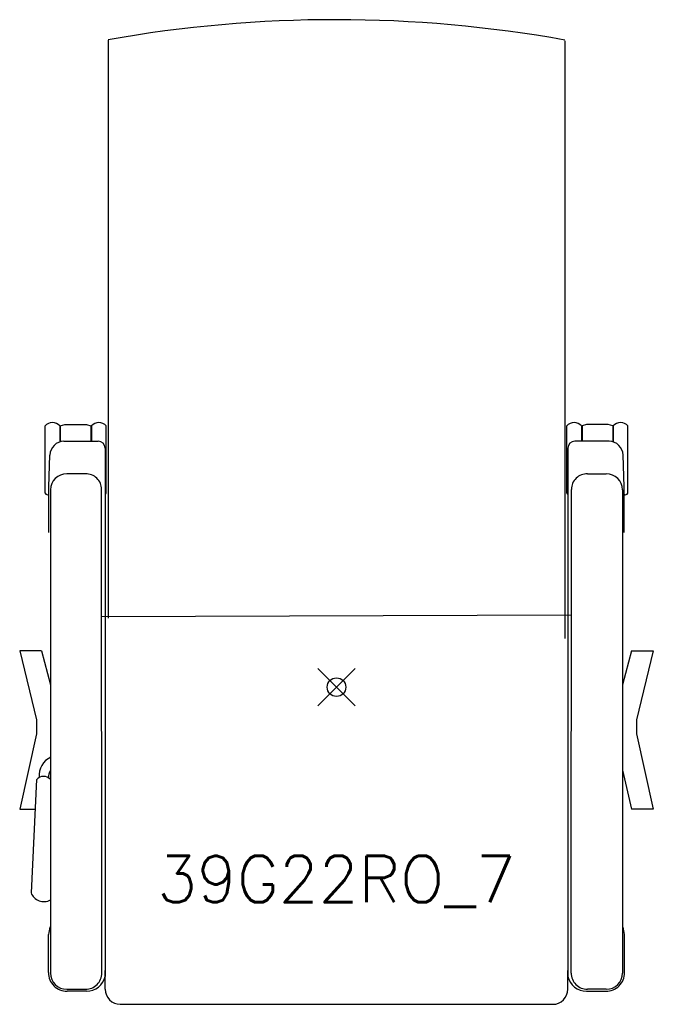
# Model space of a CAD drawing. Header units: inches. Extents: x -17 to 17, y -17 to 35.9.
import ezdxf
from ezdxf.enums import TextEntityAlignment as Align

# ---------------------------------------------------------------- set-up
doc = ezdxf.new("R2010")
doc.units = ezdxf.units.IN
doc.header["$MEASUREMENT"] = 0
doc.header["$PDMODE"] = 35
doc.layers.add('AFUCH-P', color=2, linetype='Continuous')
doc.layers.add('AFUCH-P-TN', color=2, linetype='Continuous')
doc.styles.get("Standard").update_dxf_attribs({"font": 'txt.shx'})

msp = doc.modelspace()

# ---------------------------------------------------------------- linework, layer by layer
at = {"layer": 'AFUCH-P'}
for p, q in [((-12.283, 34.777), (-12.283, 3.714)), ((12.283, 34.742), (12.283, 2.607)), ((-15.669, 10.423), (-15.669, 14.044)), ((-14.882, 14.04), (-14.882, 13.181)), ((-14.849, 14.041), (-14.605, 14.11)), ((-14.849, 14.041), (-14.849, 13.197)), ((-14.605, 14.11), (-13.442, 14.11)), ((-13.442, 14.11), (-13.199, 14.041)), ((-13.199, 14.041), (-13.201, 13.217)), ((-13.165, 14.04), (-13.165, 13.216)), ((-12.378, 10.423), (-12.378, 14.044)), ((12.378, 10.423), (12.378, 14.044)), ((13.165, 14.04), (13.165, 13.216)), ((13.442, 14.11), (13.199, 14.041)), ((13.199, 14.041), (13.201, 13.217)), ((14.605, 14.11), (13.442, 14.11)), ((14.849, 14.041), (14.605, 14.11)), ((14.849, 14.041), (14.849, 13.197)), ((14.882, 14.04), (14.882, 13.181)), ((15.669, 10.423), (15.669, 14.044)), ((-14.657, 13.221), (-12.809, 13.215)), ((-12.435, 12.84), (-12.435, -15.545)), ((12.435, 12.84), (12.435, -15.545)), ((14.657, 13.221), (12.809, 13.215)), ((-15.466, 10.774), (-15.409, 12.473)), ((15.466, 10.774), (15.409, 12.473)), ((-13.496, 11.461), (-14.505, 11.461)), ((13.496, 11.461), (14.505, 11.461)), ((-15.47, 8.305), (-15.466, 10.774)), ((-15.38, 10.605), (-15.38, -15.362)), ((-12.621, -15.362), (-12.63, 10.625)), ((12.621, -15.362), (12.63, 10.625)), ((15.38, 10.605), (15.38, -15.362)), ((15.47, 8.305), (15.466, 10.774)), ((-12.629, 3.793), (12.621, 3.888)), ((-17.033, 1.947), (-16.123, -1.758)), ((-15.856, 1.947), (-17.033, 1.947)), ((-15.856, 1.947), (-15.38, 0.13)), ((15.856, 1.947), (15.38, 0.13)), ((15.856, 1.947), (17.033, 1.947)), ((17.033, 1.947), (16.123, -1.758)), ((-16.123, -1.758), (-16.123, -2.511)), ((16.123, -1.758), (16.123, -2.511)), ((-16.123, -2.511), (-17.033, -6.557)), ((16.123, -2.511), (17.033, -6.557)), ((15.38, -4.466), (15.862, -6.557)), ((-16.12, -4.958), (-16.423, -11.048)), ((-17.033, -6.557), (-16.201, -6.557)), ((17.033, -6.557), (15.862, -6.557)), ((-15.484, -15.339), (-15.48, -13.301)), ((15.484, -15.339), (15.48, -13.301)), ((-12.435, -16.232), (-12.435, -15.222)), ((12.435, -16.232), (12.436, -15.222)), ((-14.505, -16.237), (-13.494, -16.237)), ((-13.438, -16.341), (-14.481, -16.343)), ((13.438, -16.341), (14.481, -16.343)), ((14.505, -16.237), (13.494, -16.237)), ((-11.623, -17.044), (11.623, -17.044))]:
    msp.add_line(p, q, dxfattribs=at)
for centre, radius, start, end in [((-0.038, -34.057), 69.928, 79.85165, 100.08554), ((-15.278, 13.682), 0.534, 42.1337, 137.2129), ((-12.77, 13.682), 0.534, 42.7871, 137.8663), ((12.77, 13.682), 0.534, 42.1337, 137.2129), ((15.278, 13.682), 0.534, 42.7871, 137.8663), ((-14.636, 12.447), 0.774, 91.5705, 178.084), ((-12.81, 12.84), 0.375, 0, 89.8273), ((12.81, 12.84), 0.375, 90.1727, 180), ((14.636, 12.447), 0.774, 1.916, 88.4295), ((-14.505, 10.586), 0.875, 90, 178.7396), ((-13.466, 10.625), 0.837, 0.0188, 92.035), ((13.466, 10.625), 0.837, 87.965, 179.9812), ((14.505, 10.586), 0.875, 1.2604, 90), ((-15.545, 10.477), 0.136, 203.4627, 305.2474), ((-12.502, 10.477), 0.136, 299.7503, 336.5373), ((12.502, 10.477), 0.136, 203.4627, 240.2497), ((15.545, 10.477), 0.136, 234.7526, 336.5373), ((-14.902, -4.752), 1.088, 114.4862, 185.4147), ((-14.859, -4.823), 0.626, 146.9847, 184.5953), ((-15.75, -5.3), 0.504, 42.8165, 137.1835), ((-15.737, -10.796), 0.731, 200.2211, 299.2255), ((-14.512, -13.302), 0.968, 154.4907, 179.8971), ((14.512, -13.302), 0.968, 0.1029, 25.5093), ((-14.484, -15.343), 1, 179.7385, 270.1321), ((14.484, -15.343), 1, 269.8679, 0.2615), ((-14.505, -15.362), 0.875, 180, 270), ((-13.494, -15.364), 0.873, 270, 0.1497), ((-13.447, -15.3), 1.041, 270.4701, 346.3853), ((13.447, -15.3), 1.041, 193.6147, 269.5299), ((13.494, -15.364), 0.873, 179.8503, 270), ((14.505, -15.362), 0.875, 270, 0), ((-11.623, -16.232), 0.812, 180.0175, 270.0175), ((11.623, -16.232), 0.813, 270, 359.9651)]:
    msp.add_arc(centre, radius, start, end, dxfattribs=at)
msp.add_point((0, 0), dxfattribs=at)

# ---------------------------------------------------------------- texts
at = {"layer": 'AFUCH-P-TN'}
msp.add_text('39G22RO_7', height=2.5, dxfattribs=at).set_placement((0, -11.559), align=Align.CENTER)

doc.saveas('drawing.dxf')
